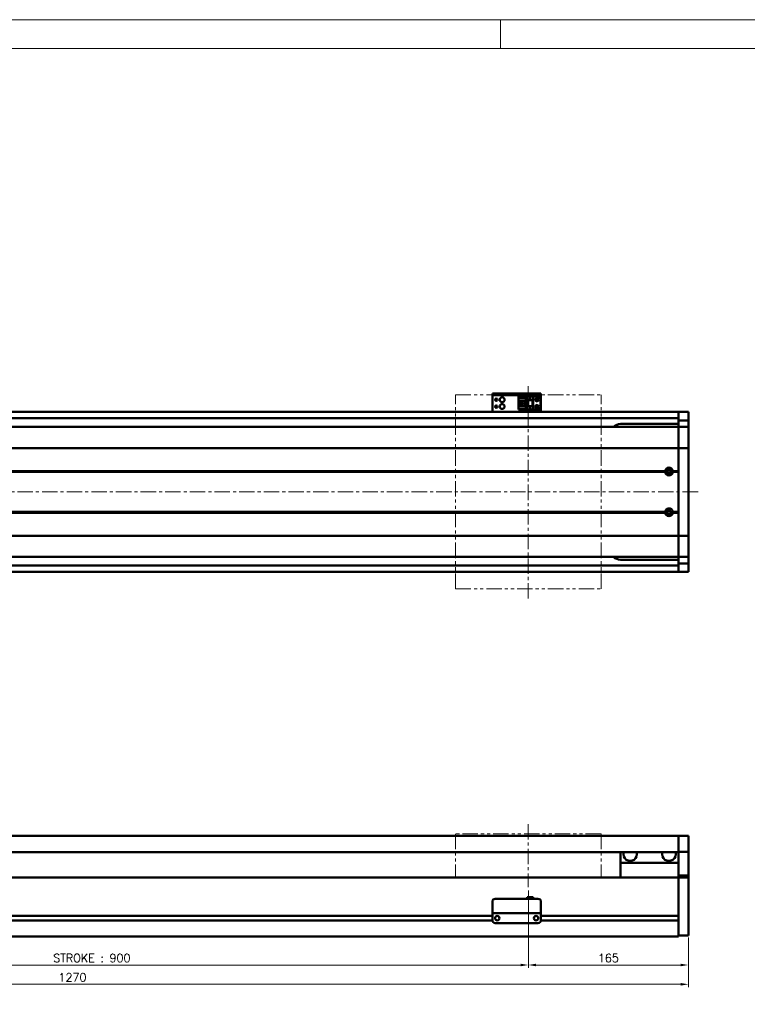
# Model space of a CAD drawing. Header units: millimetres. Extents: x 46547 to 49038, y 6223 to 10291.
# Tile 4 of 5: x 47297 to 48047, y 9275 to 10291. Entities that reach past the tile are written whole.
import ezdxf

# ---------------------------------------------------------------- set-up
doc = ezdxf.new("R2010")
doc.units = ezdxf.units.MM
doc.header["$LTSCALE"] = 0.5
doc.linetypes.add('CENTER', pattern=[50.8, 31.75, -6.35, 6.35, -6.35])
doc.linetypes.add('PHANTOM', pattern=[63.5, 31.75, -6.35, 6.35, -6.35, 6.35, -6.35])
doc.layers.get('0').update_dxf_attribs({"lineweight": 20})
doc.layers.add('1', color=1, linetype='CENTER', lineweight=13)
doc.layers.add('외형선(ISO)', color=7, linetype='Continuous', lineweight=50)
doc.styles.add('DSR TEXT', font='romans.shx', dxfattribs={"bigfont": 'whgtxt.shx'})
doc.styles.get("Standard").update_dxf_attribs({"font": 'romans.shx', "bigfont": 'whgtxt.shx'})
doc.dimstyles.new('DSR', dxfattribs={"dimscale": 2, "dimtxt": 3, "dimasz": 3, "dimexe": 0.5, "dimexo": 0.5, "dimgap": 0.5, "dimtad": 1, "dimdsep": 46, "dimtxsty": 'Standard', "dimcen": 2.5, "dimclrd": 4, "dimclre": 4, "dimclrt": 2, "dimadec": 0, "dimazin": 2, "dimtfac": 1, "dimtmove": 0, "dimatfit": 3, "dimfxl": 0, "dimlwd": -1, "dimlwe": -1, "dimarcsym": 0})

# ---------------------------------------------------------------- blocks, each defined once
blk = doc.blocks.new('A$C1C1952E1')
at = {"color": 1}
blk.add_lwpolyline([(0, 0), (420, 0), (420, 297), (0, 297)], close=True, dxfattribs=at)
at = {"color": 3}
blk.add_lwpolyline([(5, 5), (415, 5), (415, 292), (5, 292)], close=True, dxfattribs=at)
blk = doc.blocks.new('*D79')
at = {"color": 1, "linetype": 'ByBlock'}
for p, q in [((46921.2, 9392.6), (46921.2, 9312.9)), ((47821.2, 9392.6), (47821.2, 9312.9)), ((46929, 9315.9), (47813.4, 9315.9))]:
    blk.add_line(p, q, dxfattribs=at)
at = {"color": 1}
for points in [[(46929, 9317.2), (46929, 9314.6), (46921.2, 9315.9)], [(47813.4, 9317.2), (47813.4, 9314.6), (47821.2, 9315.9)]]:
    blk.add_solid(points, dxfattribs=at)
at = {"layer": 'Defpoints', "color": 0}
for p in [(46921.2, 9396.2), (47821.2, 9396.2), (47821.2, 9315.9)]:
    blk.add_point(p, dxfattribs=at)
at = {"color": 3, "insert": (47371.2, 9323.1), "char_height": 8.4, "attachment_point": 5, "style": 'DSR TEXT'}
blk.add_mtext('STROKE : 900', dxfattribs=at)
blk = doc.blocks.new('*D80')
at = {"color": 1, "linetype": 'ByBlock'}
for p, q in [((47821.2, 9392.6), (47821.2, 9312.9)), ((47986.2, 9342.6), (47986.2, 9312.9)), ((47829, 9315.9), (47978.4, 9315.9))]:
    blk.add_line(p, q, dxfattribs=at)
at = {"color": 1}
for points in [[(47829, 9317.2), (47829, 9314.6), (47821.2, 9315.9)], [(47978.4, 9317.2), (47978.4, 9314.6), (47986.2, 9315.9)]]:
    blk.add_solid(points, dxfattribs=at)
at = {"layer": 'Defpoints', "color": 0}
for p in [(47821.2, 9396.2), (47986.2, 9346.2), (47986.2, 9315.9)]:
    blk.add_point(p, dxfattribs=at)
at = {"color": 3, "insert": (47903.7, 9323.1), "char_height": 8.4, "attachment_point": 5, "style": 'DSR TEXT'}
blk.add_mtext('165', dxfattribs=at)
blk = doc.blocks.new('*D81')
at = {"color": 1, "linetype": 'ByBlock'}
for p, q in [((46716.2, 9342.6), (46716.2, 9293)), ((47986.2, 9344.2), (47986.2, 9293)), ((46724, 9296), (47978.4, 9296))]:
    blk.add_line(p, q, dxfattribs=at)
at = {"color": 1}
for points in [[(46724, 9297.3), (46724, 9294.7), (46716.2, 9296)], [(47978.4, 9297.3), (47978.4, 9294.7), (47986.2, 9296)]]:
    blk.add_solid(points, dxfattribs=at)
at = {"layer": 'Defpoints', "color": 0}
for p in [(46716.2, 9346.2), (47986.2, 9347.8), (47986.2, 9296)]:
    blk.add_point(p, dxfattribs=at)
at = {"color": 3, "insert": (47351.2, 9303.2), "char_height": 8.4, "attachment_point": 5, "style": 'DSR TEXT'}
blk.add_mtext('1270', dxfattribs=at)

msp = doc.modelspace()

# ---------------------------------------------------------------- linework, layer by layer
at = {"color": 1}
msp.add_line((47792.37032, 10290.76982), (47792.37032, 10261.11032), dxfattribs=at)
at = {"color": 6, "linetype": 'PHANTOM'}
for p, q in [((47746.15234, 9903.8227), (47896.15234, 9903.8227)), ((47746.15234, 9703.8227), (47746.15234, 9903.8227)), ((47896.15234, 9703.8227), (47896.15234, 9903.8227)), ((47746.15234, 9703.8227), (47896.15234, 9703.8227)), ((47896.15234, 9451.20272), (47746.15234, 9451.20272)), ((47746.15234, 9451.20272), (47746.15234, 9406.20272)), ((47896.15234, 9451.20272), (47896.15234, 9406.20272))]:
    msp.add_line(p, q, dxfattribs=at)
at = {"layer": '1'}
for p, q in [((47821.15234, 9693.8227), (47821.15234, 9913.8227)), ((47996.15234, 9803.8227), (46706.15234, 9803.8227)), ((47821.15234, 9461.20272), (47821.15234, 9396.20272))]:
    msp.add_line(p, q, dxfattribs=at)
at = {"layer": '외형선(ISO)'}
for p, q in [((47784.15234, 9905.32268), (47784.15234, 9905.32266)), ((47784.15234, 9905.32268), (47834.15234, 9905.32268)), ((47784.15234, 9903.72266), (47784.15234, 9905.32266)), ((47784.15234, 9903.72266), (47784.15234, 9903.22268)), ((47784.15234, 9903.22268), (47784.15234, 9888.32268)), ((47787.15234, 9905.32265), (47831.15234, 9905.32265)), ((47787.15234, 9903.72265), (47831.15234, 9903.72265)), ((47810.95234, 9902.0227), (47826.15234, 9902.0227)), ((47810.95234, 9902.02269), (47810.95234, 9901.22269)), ((47810.95234, 9902.02269), (47820.15234, 9902.02269)), ((47810.95234, 9901.22269), (47819.25234, 9901.22269)), ((47810.95234, 9901.22269), (47810.95234, 9900.72269)), ((47810.95234, 9898.12269), (47810.95234, 9900.72269)), ((47810.95234, 9900.72269), (47818.75234, 9900.72269)), ((47819.25234, 9901.22269), (47818.75234, 9900.72269)), ((47818.75234, 9900.72269), (47818.75234, 9889.92269)), ((47819.25234, 9901.22269), (47819.25234, 9889.42269)), ((47820.15234, 9898.32267), (47820.15234, 9902.02267)), ((47820.15234, 9902.02267), (47826.15234, 9902.02267)), ((47822.55234, 9899.72267), (47823.15234, 9900.92267)), ((47823.15234, 9900.92267), (47823.75234, 9899.72267)), ((47831.65234, 9902.02269), (47826.15234, 9902.02269)), ((47826.15234, 9902.02267), (47826.15234, 9902.02269)), ((47826.15234, 9898.32267), (47826.15234, 9902.02267)), ((47834.15234, 9905.32266), (47834.15234, 9903.72266)), ((47834.15234, 9903.22268), (47834.15234, 9903.72266)), ((47834.15234, 9888.32268), (47834.15234, 9903.22268)), ((47810.95234, 9892.52269), (47810.95234, 9898.12269)), ((47810.95234, 9898.12269), (47817.15234, 9898.12269)), ((47810.95234, 9889.92269), (47810.95234, 9892.52269)), ((47817.15234, 9892.52269), (47810.95234, 9892.52269)), ((47812.25234, 9898.12269), (47812.25234, 9892.52269)), ((47812.75234, 9898.12269), (47812.75234, 9897.77269)), ((47812.75234, 9892.87269), (47812.75234, 9897.77269)), ((47812.75234, 9897.77269), (47817.15234, 9897.77269)), ((47812.75234, 9892.87269), (47812.75234, 9892.52269)), ((47817.15234, 9892.87269), (47812.75234, 9892.87269)), ((47813.71234, 9894.52269), (47813.71234, 9896.12269)), ((47813.71234, 9896.12269), (47815.55234, 9896.12269)), ((47815.55234, 9894.52269), (47813.71234, 9894.52269)), ((47815.55234, 9896.12269), (47815.55234, 9894.52269)), ((47817.15234, 9898.12269), (47817.15234, 9892.52269)), ((47820.15234, 9898.32267), (47820.15234, 9892.32269)), ((47820.15234, 9898.32267), (47826.15234, 9898.32267)), ((47820.65234, 9892.32269), (47820.15234, 9892.32269)), ((47820.15234, 9888.62267), (47820.15234, 9892.32267)), ((47820.15234, 9892.32267), (47826.15234, 9892.32267)), ((47820.65234, 9898.32267), (47820.65234, 9892.32269)), ((47820.65234, 9892.32269), (47820.95234, 9892.32269)), ((47820.95234, 9892.32269), (47820.95234, 9898.32267)), ((47820.95234, 9892.32269), (47825.35234, 9892.32269)), ((47822.75234, 9899.72267), (47822.55234, 9899.72267)), ((47822.55234, 9890.12267), (47823.15234, 9891.32267)), ((47822.75234, 9890.12267), (47822.55234, 9890.12267)), ((47822.75234, 9899.32267), (47822.75234, 9899.72267)), ((47823.55234, 9899.32267), (47822.75234, 9899.32267)), ((47822.75234, 9889.72267), (47822.75234, 9890.12267)), ((47823.15234, 9891.32267), (47823.75234, 9890.12267)), ((47823.55234, 9899.72267), (47823.55234, 9899.32267)), ((47823.75234, 9899.72267), (47823.55234, 9899.72267)), ((47823.55234, 9890.12267), (47823.55234, 9889.72267)), ((47823.75234, 9890.12267), (47823.55234, 9890.12267)), ((47825.35234, 9898.32267), (47825.35234, 9892.32269)), ((47825.35234, 9892.32269), (47825.65234, 9892.32269)), ((47825.65234, 9892.32269), (47825.65234, 9898.32267)), ((47826.15234, 9892.32269), (47825.65234, 9892.32269)), ((47826.15234, 9898.32267), (47826.15234, 9892.32269)), ((47826.15234, 9888.62267), (47826.15234, 9892.32267)), ((47833.65234, 9890.62269), (47833.65234, 9900.02269)), ((46996.15234, 9886.3227), (47976.15234, 9886.3227)), ((47784.15234, 9886.3227), (47784.15234, 9888.32268)), ((47810.95234, 9889.92269), (47810.95234, 9889.42269)), ((47818.75234, 9889.92269), (47810.95234, 9889.92269)), ((47810.95234, 9889.42269), (47810.95234, 9888.62269)), ((47819.25234, 9889.42269), (47810.95234, 9889.42269)), ((47810.95234, 9888.62269), (47820.15234, 9888.62269)), ((47819.25234, 9889.42269), (47818.75234, 9889.92269)), ((47820.15234, 9888.62267), (47826.15234, 9888.62267)), ((47823.55234, 9889.72267), (47822.75234, 9889.72267)), ((47831.65234, 9888.62269), (47826.15234, 9888.62269)), ((47834.15234, 9888.32268), (47834.15234, 9886.3227)), ((47976.15234, 9886.3227), (47976.15234, 9883.3227)), ((47976.15234, 9883.3227), (47976.15234, 9886.3227)), ((47976.15234, 9886.3227), (47986.15234, 9886.3227)), ((47976.15234, 9880.8227), (47976.15234, 9883.3227)), ((47976.15234, 9883.3227), (47976.15234, 9880.3831)), ((47976.15234, 9880.3831), (47976.15234, 9877.58306)), ((47986.15234, 9886.3227), (47986.15234, 9883.3227)), ((47986.15234, 9880.3831), (47986.15234, 9883.3227)), ((47986.15234, 9877.58306), (47986.15234, 9880.3831)), ((47976.15234, 9870.8227), (46816.15234, 9870.8227)), ((46996.15234, 9879.8227), (47976.15234, 9879.8227)), ((47976.15234, 9873.8227), (47916.15234, 9873.8227)), ((47976.15234, 9877.58306), (47976.15234, 9870.88936)), ((47976.15234, 9877.58306), (47986.15234, 9877.58306)), ((47976.15234, 9870.88936), (47976.15234, 9870.8227)), ((47976.15234, 9870.88936), (47986.15234, 9870.88936)), ((47976.15234, 9868.12635), (47976.15234, 9870.8227)), ((47976.15234, 9870.8227), (47986.15234, 9870.8227)), ((47976.15234, 9870.8227), (47976.15234, 9868.12635)), ((47986.15234, 9870.88936), (47986.15234, 9877.58306)), ((47986.15234, 9870.8227), (47986.15234, 9870.88936)), ((47986.15234, 9870.8227), (47986.15234, 9868.12635)), ((47976.15234, 9849.51822), (47976.15234, 9868.12635)), ((47976.15234, 9868.12635), (47976.15234, 9849.51822)), ((47986.15234, 9868.12635), (47986.15234, 9849.51822)), ((47976.15234, 9849.51822), (47976.15234, 9849.05011)), ((47976.15234, 9849.05011), (47976.15234, 9849.51822)), ((47986.15234, 9849.05011), (47986.15234, 9849.51822)), ((47976.15234, 9849.05011), (46816.15234, 9849.05011)), ((47976.15234, 9847.05011), (47976.15234, 9849.05011)), ((47976.15234, 9849.05011), (47986.15234, 9849.05011)), ((47976.15234, 9849.05011), (47976.15234, 9847.05011)), ((47976.15234, 9847.05011), (47976.15234, 9760.59529)), ((47976.15234, 9825.3227), (47976.15234, 9847.05011)), ((47986.15234, 9849.05011), (47986.15234, 9847.05011)), ((47986.15234, 9760.59529), (47986.15234, 9847.05011)), ((47962.18371, 9825.3227), (46816.15234, 9825.3227)), ((47962.65234, 9824.8227), (46816.15234, 9824.8227)), ((47962.18371, 9824.3227), (46816.15234, 9824.3227)), ((47976.15234, 9824.8227), (47969.65234, 9824.8227)), ((47976.15234, 9825.3227), (47970.12096, 9825.3227)), ((47976.15234, 9824.3227), (47970.12096, 9824.3227)), ((47976.15234, 9783.3227), (47976.15234, 9824.3227)), ((47962.18371, 9783.3227), (46821.15234, 9783.3227)), ((47962.65234, 9782.8227), (46821.15234, 9782.8227)), ((47962.18371, 9782.3227), (46821.15234, 9782.3227)), ((47976.15234, 9782.8227), (47969.65234, 9782.8227)), ((47976.15234, 9783.3227), (47970.12096, 9783.3227)), ((47976.15234, 9782.3227), (47970.12096, 9782.3227)), ((47976.15234, 9760.59529), (47976.15234, 9782.3227)), ((47976.15234, 9758.59529), (46821.15234, 9758.59529)), ((47976.15234, 9758.59529), (47976.15234, 9760.59529)), ((47976.15234, 9760.59529), (47976.15234, 9758.59529)), ((47976.15234, 9758.59529), (47976.15234, 9758.12718)), ((47976.15234, 9758.59529), (47986.15234, 9758.59529)), ((47976.15234, 9758.12718), (47976.15234, 9758.59529)), ((47976.15234, 9739.51906), (47976.15234, 9758.12718)), ((47976.15234, 9758.12718), (47976.15234, 9739.51906)), ((47986.15234, 9760.59529), (47986.15234, 9758.59529)), ((47986.15234, 9758.12718), (47986.15234, 9758.59529)), ((47986.15234, 9758.12718), (47986.15234, 9739.51906)), ((47976.15234, 9736.8227), (47976.15234, 9739.51906)), ((47976.15234, 9739.51906), (47976.15234, 9736.8227)), ((47986.15234, 9739.51906), (47986.15234, 9736.8227)), ((47976.15234, 9736.8227), (46821.15234, 9736.8227)), ((46996.15234, 9727.8227), (47976.15234, 9727.8227)), ((47916.15234, 9733.8227), (47976.15234, 9733.8227)), ((47976.15234, 9736.8227), (47976.15234, 9736.75605)), ((47976.15234, 9736.8227), (47986.15234, 9736.8227)), ((47976.15234, 9736.75605), (47976.15234, 9730.06234)), ((47976.15234, 9736.75605), (47986.15234, 9736.75605)), ((47976.15234, 9730.06234), (47976.15234, 9727.26231)), ((47976.15234, 9730.06234), (47986.15234, 9730.06234)), ((47986.15234, 9736.75605), (47986.15234, 9736.8227)), ((47986.15234, 9730.06234), (47986.15234, 9736.75605)), ((47986.15234, 9727.26231), (47986.15234, 9730.06234)), ((46996.15234, 9721.3227), (47976.15234, 9721.3227)), ((47976.15234, 9727.26231), (47976.15234, 9724.3227)), ((47976.15234, 9724.3227), (47976.15234, 9726.8227)), ((47976.15234, 9724.3227), (47976.15234, 9721.3227)), ((47976.15234, 9721.3227), (47976.15234, 9724.3227)), ((47976.15234, 9721.3227), (47986.15234, 9721.3227)), ((47986.15234, 9724.3227), (47986.15234, 9727.26231)), ((47986.15234, 9724.3227), (47986.15234, 9721.3227)), ((47976.15234, 9449.20272), (46996.15234, 9449.20272)), ((47976.15234, 9449.20272), (47976.15234, 9447.20272)), ((47976.15234, 9449.20272), (47986.15234, 9449.20272)), ((47976.15234, 9447.20272), (47976.15234, 9449.20272)), ((47976.15234, 9445.69001), (47976.15234, 9447.20272)), ((47976.15234, 9447.20272), (47976.15234, 9445.69001)), ((47976.15234, 9445.19102), (47976.15234, 9445.69001)), ((47976.15234, 9445.69001), (47976.15234, 9445.19102)), ((47976.15234, 9445.19102), (47976.15234, 9443.65044)), ((47976.15234, 9443.65044), (47976.15234, 9445.19102)), ((47976.15234, 9443.65044), (47976.15234, 9440.66585)), ((47976.15234, 9440.66585), (47976.15234, 9443.65044)), ((47986.15234, 9447.20272), (47986.15234, 9449.20272)), ((47986.15234, 9447.20272), (47986.15234, 9445.69001)), ((47986.15234, 9445.69001), (47986.15234, 9445.19102)), ((47986.15234, 9443.65044), (47986.15234, 9445.19102)), ((47986.15234, 9440.66585), (47986.15234, 9443.65044)), ((47976.15234, 9432.8884), (47976.15234, 9440.66585)), ((47976.15234, 9440.66585), (47976.15234, 9432.8884)), ((47986.15234, 9440.66585), (47986.15234, 9432.8884)), ((47976.15234, 9432.20272), (46996.15234, 9432.20272)), ((47916.15234, 9432.20272), (47916.15234, 9421.20272)), ((47976.15234, 9432.52942), (47976.15234, 9432.8884)), ((47976.15234, 9408.12579), (47976.15234, 9432.52942)), ((47976.15234, 9432.52942), (47986.15234, 9432.52942)), ((47986.15234, 9432.8884), (47986.15234, 9432.52942)), ((47986.15234, 9432.52942), (47986.15234, 9408.12579)), ((47916.15234, 9421.20272), (47976.15234, 9421.20272)), ((47916.15234, 9406.20272), (47916.15234, 9421.20272)), ((46926.15234, 9406.20272), (47976.15234, 9406.20272)), ((47976.15234, 9406.20272), (47976.15234, 9408.12579)), ((47976.15234, 9408.12579), (47986.15234, 9408.12579)), ((47976.15234, 9403.20272), (47976.15234, 9406.20272)), ((47976.15234, 9406.20272), (47976.15234, 9403.20272)), ((47976.15234, 9406.20272), (47986.15234, 9406.20272)), ((47976.15234, 9403.20272), (47976.15234, 9366.65272)), ((47976.15234, 9351.44536), (47976.15234, 9403.20272)), ((47986.15234, 9408.12579), (47986.15234, 9406.20272)), ((47986.15234, 9403.20272), (47986.15234, 9406.20272)), ((47986.15234, 9403.20272), (47986.15234, 9351.44536)), ((47787.15234, 9384.20292), (47831.15234, 9384.20292)), ((47820.15234, 9385.70291), (47820.15234, 9384.20292)), ((47820.15234, 9385.70291), (47826.15234, 9385.70291)), ((47826.15234, 9385.70291), (47826.15234, 9384.20292)), ((47784.15234, 9371.20292), (47784.15234, 9381.20292)), ((47834.15234, 9381.20292), (47834.15234, 9371.20292)), ((46980.15234, 9366.45272), (47784.15234, 9366.45272)), ((47784.15234, 9371.20292), (47784.15234, 9369.20292)), ((47784.15234, 9369.20289), (47784.15234, 9369.20292)), ((47784.15234, 9369.20292), (47834.15234, 9369.20292)), ((47784.15234, 9368.70289), (47784.15234, 9369.20289)), ((47784.15234, 9369.20289), (47786.92284, 9369.20289)), ((47784.15234, 9362.20289), (47784.15234, 9368.70289)), ((47789.12552, 9366.45272), (47789.17915, 9366.45272)), ((47789.38184, 9369.20289), (47791.65234, 9369.20289)), ((47796.65234, 9369.20289), (47821.65234, 9369.20289)), ((47826.65234, 9369.20289), (47828.92284, 9369.20289)), ((47829.12552, 9366.45272), (47829.17915, 9366.45272)), ((47831.38184, 9369.20289), (47834.15234, 9369.20289)), ((47834.15234, 9369.20292), (47834.15234, 9371.20292)), ((47834.15234, 9369.20292), (47834.15234, 9369.20289)), ((47834.15234, 9369.20289), (47834.15234, 9368.70289)), ((47834.15234, 9368.70289), (47834.15234, 9362.20289)), ((47834.15234, 9366.45272), (47976.15234, 9366.45272)), ((46980.14189, 9361.95272), (47784.16278, 9361.95272)), ((47787.15234, 9359.20289), (47831.15234, 9359.20289)), ((47834.14189, 9361.95272), (47976.15234, 9361.95272)), ((47976.15234, 9361.75272), (47976.15234, 9351.44536)), ((46726.15234, 9345.20272), (47976.15234, 9345.20272)), ((47976.15234, 9349.32404), (47976.15234, 9351.44536)), ((47976.15234, 9351.44536), (47976.15234, 9349.32404)), ((47976.15234, 9349.32404), (47976.15234, 9345.20272)), ((47976.15234, 9346.20272), (47976.15234, 9349.32404)), ((47976.15234, 9346.20272), (47986.15234, 9346.20272)), ((47986.15234, 9349.32404), (47986.15234, 9351.44536)), ((47986.15234, 9349.32404), (47986.15234, 9346.20272))]:
    msp.add_line(p, q, dxfattribs=at)
for centre, radius in [((47794.15234, 9898.8227), 2.5), ((47830.15234, 9898.82269), 1.75), ((47788.15234, 9898.8227), 1.2295), ((47788.15234, 9891.8227), 1.2295), ((47794.15234, 9891.8227), 2.5), ((47830.15234, 9891.82269), 1.75), ((47830.15234, 9898.8227), 1.2295), ((47830.15234, 9891.8227), 1.2295), ((47966.15234, 9824.8227), 2.25), ((47966.15234, 9824.8227), 1.621), ((47966.15234, 9782.8227), 2.25), ((47966.15234, 9782.8227), 1.621), ((47789.15234, 9364.20288), 2.25), ((47829.15234, 9364.20288), 2.25)]:
    msp.add_circle(centre, radius, dxfattribs=at)
for centre, radius, start, end in [((47831.65234, 9900.02269), 2, 0, 90), ((47831.65234, 9890.62269), 2, 270, 0), ((47916.15234, 9863.8227), 10, 90, 135.57299586), ((47966.15234, 9824.8227), 4, 7.18075589, 172.81924411), ((47966.15234, 9824.8227), 4, 187.18075578, 352.81924422), ((47966.15234, 9782.8227), 4, 7.18075578, 172.81924422), ((47966.15234, 9782.8227), 4, 187.18075578, 352.81924422), ((47916.15234, 9743.8227), 10, 224.42700385, 270), ((47926.15234, 9430.20272), 7, 163.3984504, 16.6015496), ((47966.15234, 9430.20272), 7, 163.3984504, 16.6015496), ((47787.15234, 9381.20292), 3, 90, 180), ((47831.15234, 9381.20292), 3, 0, 90), ((47787.15234, 9362.20289), 3, 180, 270), ((47831.15234, 9362.20289), 3, 270, 0)]:
    msp.add_arc(centre, radius, start, end, dxfattribs=at)
at = {"layer": '외형선(ISO)', "extrusion": (0, 0, -1)}
for centre, major_axis, start_param, end_param in [((47787.15234, 9905.32266), (-3, 0), 4.7123233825, 6.2830541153), ((47787.15234, 9903.72266), (-3, 0), 4.7123889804, 6.2831193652), ((47831.15234, 9905.32266), (3, 0), 6.2831196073, 7.853981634), ((47831.15234, 9903.72266), (3, 0), 6.2830545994, 7.8539162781)]:
    msp.add_ellipse(centre, major_axis=major_axis, ratio=0.00001, start_param=start_param, end_param=end_param, dxfattribs=at)
at = {"layer": '외형선(ISO)'}
for centre, major_axis, start_param, end_param in [((47788.15234, 9369.20291), (-1.2295, 0), 3.1381432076, 6.2797358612), ((47794.15234, 9369.20291), (-2.5, 0), 3.1486138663, 6.2902065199), ((47824.15234, 9369.20291), (-2.5, 0), 3.1505088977, 6.2921015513), ((47830.15234, 9369.20291), (-1.2295, 0), 3.1439235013, 6.2855161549)]:
    msp.add_ellipse(centre, major_axis=major_axis, ratio=0.00001, start_param=start_param, end_param=end_param, dxfattribs=at)
for points in [[(47962.18371, 9825.3227), (47962.41802, 9825.05702), (47962.65234, 9824.8227)], [(47962.65234, 9824.8227), (47962.41802, 9824.58839), (47962.18371, 9824.3227)], [(47969.65234, 9824.8227), (47969.88665, 9825.05702), (47970.12096, 9825.3227)], [(47970.12096, 9824.3227), (47969.88665, 9824.58839), (47969.65234, 9824.8227)], [(47962.18371, 9783.3227), (47962.41802, 9783.05702), (47962.65234, 9782.8227)], [(47962.65234, 9782.8227), (47962.41802, 9782.58839), (47962.18371, 9782.3227)], [(47969.65234, 9782.8227), (47969.88665, 9783.05702), (47970.12096, 9783.3227)], [(47970.12096, 9782.3227), (47969.88665, 9782.58839), (47969.65234, 9782.8227)]]:
    msp.add_open_spline(points, degree=2, dxfattribs=at)

# ---------------------------------------------------------------- block references
at = {"xscale": 5.931900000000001, "yscale": 5.931900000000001, "zscale": 5.931900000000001}
msp.add_blockref('A$C1C1952E1', (46546.67132, 8528.99552), dxfattribs=at)

# ---------------------------------------------------------------- dimensions: what is measured, and where the dimension line sits
dim = msp.add_linear_dim(base=(47821.15234, 9315.85961), p1=(46921.15234, 9396.20272), p2=(47821.15234, 9396.20272), text='STROKE : <>', dimstyle='DSR', override={"dimscale": 3, "dimtxt": 2.8, "dimasz": 2.600136, "dimexe": 1, "dimexo": 1.2, "dimgap": 1, "dimdec": 4, "dimtxsty": 'DSR TEXT', "dimclrd": 1, "dimclre": 1, "dimclrt": 3, "dimtdec": 4, "dimtix": 1})
dim.commit()
dim.dimension.update_dxf_attribs({"geometry": '*D79', "text_midpoint": (47371.15234, 9323.05961)})
for base, p1, p2, picture, middle in [((47986.15234, 9315.85961), (47821.15234, 9396.20272), (47986.15234, 9346.20272), '*D80', (47903.65234, 9323.05961)), ((47986.15234, 9295.98628), (46716.15234, 9346.20272), (47986.15234, 9347.76338), '*D81', (47351.15234, 9303.18628))]:
    dim = msp.add_linear_dim(base=base, p1=p1, p2=p2, dimstyle='DSR', override={"dimscale": 3, "dimtxt": 2.8, "dimasz": 2.600136, "dimexe": 1, "dimexo": 1.2, "dimgap": 1, "dimdec": 4, "dimtxsty": 'DSR TEXT', "dimclrd": 1, "dimclre": 1, "dimclrt": 3, "dimtdec": 4, "dimtix": 1})
    dim.commit()
    dim.dimension.update_dxf_attribs({"geometry": picture, "text_midpoint": middle})

doc.saveas('drawing.dxf')
